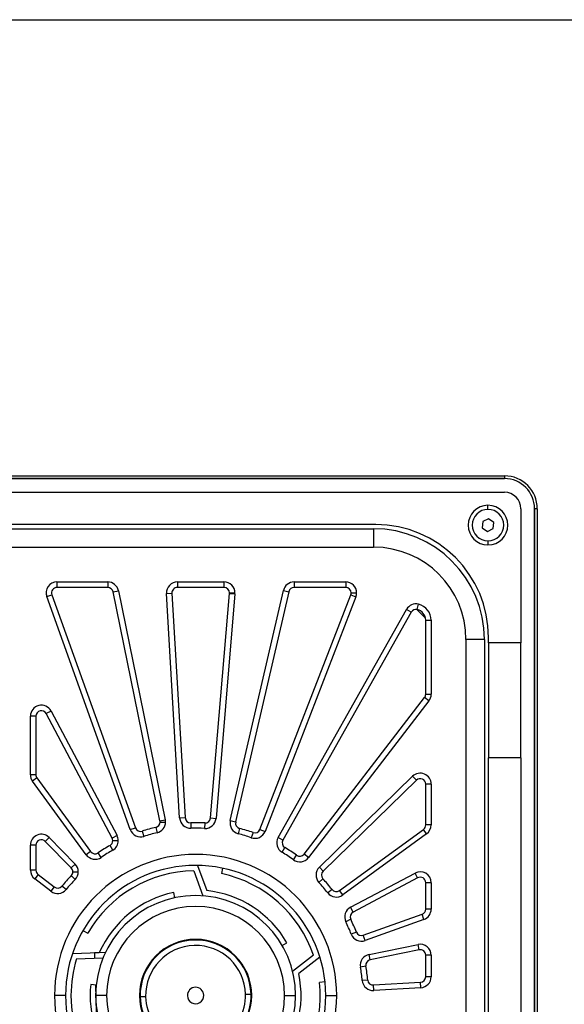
# Model space of a CAD drawing. Header units: millimetres. Extents: x 8 to 415, y 1 to 292.
# Tile 7 of 9: x 95 to 135, y 220 to 292. Entities that reach past the tile are written whole.
import ezdxf

# ---------------------------------------------------------------- set-up
doc = ezdxf.new("R2010")
doc.units = ezdxf.units.MM

msp = doc.modelspace()

# ---------------------------------------------------------------- linework, layer by layer
at = {"color": 7, "linetype": 'Continuous', "lineweight": 25}
for p, q in [((20, 292), (415, 292)), ((74.5898, 258.6862), (130.3898, 258.6862)), ((74.5898, 258.4862), (130.3898, 258.4862)), ((130.3898, 258.4862), (74.5898, 258.4862)), ((130.3898, 258.6862), (130.3898, 258.4862)), ((74.5898, 257.4862), (130.3898, 257.4862)), ((129.1898, 256.2362), (129.1898, 256.5362)), ((131.5898, 256.2862), (131.5898, 246.4862)), ((132.7898, 256.2862), (132.5898, 256.2862)), ((132.5898, 256.2862), (132.5898, 168.4862)), ((132.5898, 168.4862), (132.5898, 256.2862)), ((132.7898, 256.2862), (132.7898, 168.4862)), ((128.8062, 255.3434), (128.7753, 254.8825)), ((129.2207, 255.547), (128.8062, 255.3434)), ((129.6044, 255.2899), (129.2207, 255.547)), ((129.5735, 254.829), (129.6044, 255.2899)), ((83.8398, 254.8262), (120.8398, 254.8262)), ((120.9898, 255.1262), (83.9898, 255.1262)), ((120.8398, 254.8262), (120.8398, 253.4762)), ((128.7753, 254.8825), (129.1589, 254.6254)), ((129.1589, 254.6254), (129.5735, 254.829)), ((129.1898, 253.9362), (129.1898, 253.6362)), ((83.8398, 253.4762), (120.8398, 253.4762)), ((97.7165, 250.9362), (97.7165, 250.5362)), ((97.7165, 250.9362), (101.4204, 250.9362)), ((101.4204, 250.5362), (97.7165, 250.5362)), ((101.4204, 250.9362), (101.4204, 250.5362)), ((101.8123, 250.2163), (102.2042, 250.2965)), ((102.2042, 250.2965), (105.6256, 233.563)), ((106.5074, 250.9362), (106.5074, 250.5362)), ((106.5074, 250.9362), (109.9114, 250.9362)), ((109.9114, 250.5362), (106.5074, 250.5362)), ((109.9114, 250.9362), (109.9114, 250.5362)), ((110.3746, 233.5035), (114.2529, 250.316)), ((114.2529, 250.316), (114.6427, 250.2261)), ((115.0325, 250.9362), (118.7978, 250.9362)), ((115.0325, 250.9362), (115.0325, 250.5362)), ((118.7978, 250.5362), (115.0325, 250.5362)), ((118.7978, 250.9362), (118.7978, 250.5362)), ((96.9635, 249.866), (97.34, 250.0011)), ((103.0697, 232.8471), (96.9635, 249.866)), ((97.34, 250.0011), (103.4462, 232.9822)), ((105.2337, 233.4828), (101.8123, 250.2163)), ((105.7088, 250.0891), (106.1081, 250.1127)), ((106.6749, 233.7004), (105.7088, 250.0891)), ((106.1081, 250.1127), (107.0742, 233.724)), ((108.9304, 233.7007), (110.31, 250.1027)), ((110.7086, 250.0691), (109.329, 233.6672)), ((110.31, 250.1027), (110.7086, 250.0691)), ((110.3114, 250.1362), (110.7114, 250.1362)), ((114.6427, 250.2261), (110.7643, 233.4136)), ((112.5387, 232.8684), (119.1708, 249.9917)), ((119.5438, 249.8473), (112.9117, 232.7239)), ((119.1708, 249.9917), (119.5438, 249.8473)), ((119.1978, 250.1362), (119.5978, 250.1362)), ((113.8688, 232.2722), (123.2349, 248.9259)), ((123.5836, 248.7298), (123.2349, 248.9259)), ((124.627, 248.2872), (123.9838, 248.9304)), ((124.0246, 248.9229), (124.117, 249.3121)), ((123.5836, 248.7298), (114.2175, 232.0761)), ((124.6398, 242.7383), (124.6398, 248.1445)), ((124.6398, 248.1445), (125.0398, 248.1445)), ((125.0398, 248.1445), (125.0398, 242.7383)), ((127.5798, 246.7362), (127.5798, 177.7362)), ((128.9298, 246.7362), (127.5798, 246.7362)), ((128.9298, 246.7362), (128.9298, 177.7362)), ((129.2298, 246.4862), (129.2298, 246.8862)), ((131.5898, 246.4862), (129.2298, 246.4862)), ((129.2298, 246.4862), (129.2298, 238.0862)), ((131.5898, 238.0862), (131.5898, 246.4862)), ((115.7664, 231.0531), (124.557, 242.4946)), ((124.8742, 242.2509), (124.557, 242.4946)), ((124.6398, 242.7383), (125.0398, 242.7383)), ((124.8742, 242.2509), (116.0836, 230.8094)), ((95.7775, 236.8591), (95.7775, 241.1356)), ((96.1775, 241.1356), (95.7775, 241.1356)), ((96.1775, 241.1356), (96.1775, 236.8591)), ((97.2844, 241.5102), (96.931, 241.3229)), ((101.7481, 232.2323), (96.931, 241.3229)), ((97.2844, 241.5102), (102.1015, 232.4195)), ((129.2298, 186.6862), (129.2298, 238.0862)), ((131.5898, 238.0862), (129.2298, 238.0862)), ((131.5898, 238.0862), (131.5898, 186.6862)), ((96.1775, 236.8591), (95.7775, 236.8591)), ((96.2543, 236.6234), (95.9311, 236.3877)), ((96.2543, 236.6234), (100.174, 231.2483)), ((116.8747, 230.1064), (123.6813, 236.7446)), ((123.9606, 236.4583), (123.6813, 236.7446)), ((99.8508, 231.0126), (95.9311, 236.3877)), ((123.9606, 236.4583), (117.154, 229.82)), ((125.0398, 236.1719), (124.6398, 236.1719)), ((124.6398, 233.1907), (124.6398, 236.1719)), ((125.0398, 236.1719), (125.0398, 233.1907)), ((106.6749, 233.7004), (107.0742, 233.724)), ((104.9339, 233.0135), (105.026, 232.6242)), ((105.2337, 233.4828), (105.6256, 233.563)), ((105.2418, 233.4027), (105.6418, 233.4027)), ((107.4848, 233.3477), (107.496, 232.9478)), ((108.5105, 233.3348), (108.4892, 232.9354)), ((108.9304, 233.7007), (109.329, 233.6672)), ((110.3746, 233.5035), (110.7643, 233.4136)), ((125.0398, 233.1907), (124.6398, 233.1907)), ((97.1502, 232.2697), (96.8639, 231.9905)), ((97.1502, 232.2697), (99.0424, 230.3296)), ((102.1015, 232.4195), (101.7481, 232.2323)), ((103.0697, 232.8471), (103.4462, 232.9822)), ((103.9461, 232.7368), (104.0696, 232.3563)), ((111.0522, 232.9369), (110.9504, 232.55)), ((112.0328, 232.6356), (111.8999, 232.2583)), ((112.5387, 232.8684), (112.9117, 232.7239)), ((114.2175, 232.0761), (113.8688, 232.2722)), ((118.3519, 228.402), (124.4755, 232.8675)), ((124.7112, 232.5444), (118.5876, 228.0788)), ((124.7112, 232.5444), (124.4755, 232.8675)), ((95.7775, 229.8936), (95.7775, 231.7112)), ((96.1775, 231.7112), (95.7775, 231.7112)), ((96.1775, 231.7112), (96.1775, 229.8936)), ((98.756, 230.0503), (96.8639, 231.9905)), ((101.7908, 231.3499), (101.5927, 231.6974)), ((101.7946, 232.045), (102.1946, 232.045)), ((100.174, 231.2483), (99.8508, 231.0126)), ((100.9485, 230.8234), (100.7229, 231.1537)), ((114.1527, 231.1952), (114.3594, 231.5376)), ((114.9815, 230.6477), (115.2154, 230.9723)), ((116.0836, 230.8094), (115.7664, 231.0531)), ((99.0424, 230.3296), (98.756, 230.0503)), ((107.9803, 230.2352), (108.6506, 228.3934)), ((96.1775, 229.8936), (95.7775, 229.8936)), ((96.3338, 229.5764), (96.0901, 229.2592)), ((96.3338, 229.5764), (97.523, 228.6628)), ((99.0456, 229.2158), (98.7576, 229.4934)), ((98.8697, 229.7711), (99.2697, 229.7711)), ((107.7002, 229.8351), (108.3617, 228.0175)), ((109.815, 230.0286), (109.7318, 229.6373)), ((117.154, 229.82), (116.8747, 230.1064)), ((119.1486, 227.1814), (123.8653, 229.6807)), ((124.0525, 229.3273), (123.8653, 229.6807)), ((97.2793, 228.3456), (96.0901, 229.2592)), ((98.3858, 228.4733), (98.0762, 228.7266)), ((117.1384, 229.2633), (116.8436, 228.9929)), ((124.0525, 229.3273), (119.3359, 226.8279)), ((125.0398, 228.9739), (124.6398, 228.9739)), ((124.6398, 227.0453), (124.6398, 228.9739)), ((125.0398, 228.9739), (125.0398, 227.0453)), ((97.523, 228.6628), (97.2793, 228.3456)), ((106.3221, 227.8767), (106.2389, 228.2679)), ((117.8005, 228.4797), (117.4847, 228.2342)), ((118.5876, 228.0788), (118.3519, 228.402)), ((119.3359, 226.8279), (119.1486, 227.1814)), ((120.0858, 225.1299), (124.3749, 226.6687)), ((124.51, 226.2922), (124.3749, 226.6687)), ((125.0398, 227.0453), (124.6398, 227.0453)), ((119.1641, 226.2982), (118.8051, 226.1218)), ((124.51, 226.2922), (120.2209, 224.7534)), ((99.6126, 225.4862), (99.959, 225.2862)), ((119.5786, 225.3598), (119.2064, 225.2132)), ((120.2209, 224.7534), (120.0858, 225.1299)), ((114.1618, 224.3862), (114.5082, 224.5862)), ((120.5063, 223.7343), (124.0796, 224.4649)), ((124.1597, 224.073), (124.0796, 224.4649)), ((98.8492, 223.8051), (100.8079, 223.8735)), ((101.2451, 223.8667), (100.4569, 223.8463)), ((100.4569, 223.8463), (100.4669, 223.4613)), ((116.4503, 223.6807), (114.9261, 222.4899)), ((120.5865, 223.3424), (120.5063, 223.7343)), ((124.1597, 224.073), (120.5865, 223.3424)), ((125.0398, 223.6811), (124.6398, 223.6811)), ((124.6398, 222.1037), (124.6398, 223.6811)), ((125.0398, 223.6811), (125.0398, 222.1037)), ((99.1431, 223.4151), (101.0762, 223.4826)), ((116.9173, 223.538), (115.3728, 222.3313)), ((120.2724, 222.8824), (119.8783, 222.8144)), ((100.5798, 221.4993), (100.182, 221.5411)), ((100.5175, 221.5058), (100.6056, 218.0987)), ((117.2878, 221.7292), (116.89, 221.6874)), ((120.4057, 221.8653), (120.0073, 221.8295)), ((120.8276, 221.5018), (124.2634, 221.7043)), ((120.8512, 221.1025), (120.8276, 221.5018)), ((124.2869, 221.305), (124.2634, 221.7043)), ((125.0398, 222.1037), (124.6398, 222.1037)), ((111.4886, 220.8306), (111.8885, 220.8409)), ((124.2869, 221.305), (120.8512, 221.1025)), ((98.3398, 220.7362), (97.5398, 220.7362)), ((101.3398, 220.7362), (100.5398, 220.7362)), ((104.1911, 220.6418), (103.7912, 220.6315)), ((114.3398, 220.7362), (115.1398, 220.7362)), ((117.3398, 220.7362), (118.1398, 220.7362))]:
    msp.add_line(p, q, dxfattribs=at)
for centre, radius, start, end in [((130.3898, 256.2862), 2.4, 0, 90), ((130.3898, 256.2862), 2.2, 0, 90), ((130.3898, 256.2862), 2.2, 0, 90), ((130.3898, 256.2862), 1.2, 0, 90), ((129.1898, 255.0862), 1.45, 0, 180), ((129.1898, 255.0862), 1.15, 90, 270), ((129.1898, 255.0862), 1.15, 270, 90), ((120.8398, 246.7362), 8.09, 0, 90), ((120.9898, 246.8862), 8.24, 0, 90), ((129.1898, 255.0862), 1.45, 180, 0), ((120.8398, 246.7362), 6.74, 0, 90), ((97.7165, 250.1362), 0.8, 90, 199.737255), ((97.7165, 250.1362), 0.4, 90, 199.737255), ((101.4204, 250.1362), 0.8, 11.555436, 90), ((101.4204, 250.1362), 0.4, 11.555436, 90), ((106.5074, 250.1362), 0.8, 90, 183.373618), ((106.5074, 250.1362), 0.4, 90, 183.373618), ((109.9114, 250.1362), 0.8, 0, 90), ((109.9114, 250.1362), 0.4, 0, 90), ((115.0325, 250.1362), 0.8, 90, 167.009982), ((115.0325, 250.1362), 0.4, 90, 167.009982), ((118.7978, 250.1362), 0.8, 0, 90), ((118.7978, 250.1362), 0.4, 0, 90), ((109.9114, 250.1362), 0.4, 355.1918, 0), ((109.9114, 250.1362), 0.8, 355.1918, 0), ((118.7978, 250.1362), 0.4, 338.828164, 0), ((118.7978, 250.1362), 0.8, 338.828164, 0), ((123.9322, 248.5337), 0.8, 76.643917, 150.646346), ((123.9322, 248.5337), 0.4, 76.643917, 150.646346), ((123.8398, 248.1445), 0.8, 0, 76.643917), ((123.8398, 248.1445), 1.2, 0, 76.643917), ((124.2398, 242.7383), 0.4, 322.464527, 0), ((124.2398, 242.7383), 0.8, 322.464527, 0), ((96.5775, 241.1356), 0.8, 27.919073, 180), ((96.5775, 241.1356), 0.4, 27.919073, 180), ((96.5775, 236.8591), 0.8, 180, 216.100891), ((96.5775, 236.8591), 0.4, 180, 216.100891), ((124.2398, 236.1719), 0.8, 0, 134.282709), ((124.2398, 236.1719), 0.4, 0, 134.282709), ((107.4735, 233.7475), 0.4, 183.373618, 271.612626), ((107.8398, 220.7362), 12.6165, 103.316429, 107.976262), ((104.8418, 233.4027), 0.4, 283.316429, 0), ((104.8418, 233.4027), 0.8, 283.316429, 0), ((104.8418, 233.4027), 0.4, 0, 11.555436), ((104.8418, 233.4027), 0.8, 0, 11.555436), ((107.4735, 233.7475), 0.8, 183.373618, 271.612626), ((107.8398, 220.7362), 12.6165, 86.952793, 91.612626), ((108.5318, 233.7343), 0.8, 266.952793, 355.1918), ((108.5318, 233.7343), 0.4, 266.952793, 355.1918), ((111.1541, 233.3237), 0.8, 167.009982, 255.248989), ((111.1541, 233.3237), 0.4, 167.009982, 255.248989), ((124.2398, 233.1907), 0.4, 306.100891, 0), ((124.2398, 233.1907), 0.8, 306.100891, 0), ((96.5775, 231.7112), 0.8, 44.282709, 180), ((101.3946, 232.045), 0.8, 0, 27.919073), ((103.8227, 233.1173), 0.8, 199.737255, 287.976262), ((103.8227, 233.1173), 0.4, 199.737255, 287.976262), ((107.8398, 220.7362), 12.2165, 103.316429, 107.976262), ((107.8398, 220.7362), 12.2165, 86.952793, 91.612626), ((107.8398, 220.7362), 12.2165, 70.589156, 75.248989), ((107.8398, 220.7362), 12.6165, 70.589156, 75.248989), ((112.1657, 233.0128), 0.8, 250.589156, 338.828164), ((112.1657, 233.0128), 0.4, 250.589156, 338.828164), ((114.5661, 231.8801), 0.8, 150.646346, 238.885353), ((96.5775, 231.7112), 0.4, 44.282709, 180), ((107.8398, 220.7362), 12.6165, 119.680065, 124.339899), ((101.3946, 232.045), 0.4, 299.680065, 0), ((101.3946, 232.045), 0.4, 0, 27.919073), ((101.3946, 232.045), 0.8, 299.680065, 0), ((114.5661, 231.8801), 0.4, 150.646346, 238.885353), ((107.8398, 220.7362), 10.3, 0, 180), ((100.4972, 231.484), 0.8, 216.100891, 304.339899), ((100.4972, 231.484), 0.4, 216.100891, 304.339899), ((107.8398, 220.7362), 12.2165, 119.680065, 124.339899), ((107.8398, 220.7362), 12.2165, 54.22552, 58.885353), ((107.8398, 220.7362), 12.6165, 54.22552, 58.885353), ((115.4492, 231.2968), 0.4, 234.22552, 322.464527), ((107.8398, 220.7362), 9.5, 0, 180), ((98.4697, 229.7711), 0.8, 0, 44.282709), ((115.4492, 231.2968), 0.8, 234.22552, 322.464527), ((96.5775, 229.8936), 0.8, 180, 232.464527), ((96.5775, 229.8936), 0.4, 180, 232.464527), ((107.8398, 220.7362), 12.6165, 136.043702, 140.703535), ((98.4697, 229.7711), 0.4, 0, 44.282709), ((98.4697, 229.7711), 0.4, 316.043702, 0), ((98.4697, 229.7711), 0.8, 316.043702, 0), ((107.8398, 220.7362), 9.1, 90.879314, 150), ((107.8398, 220.7362), 9.1, 18.879314, 78), ((117.4333, 229.5336), 0.8, 134.282709, 222.521717), ((117.4333, 229.5336), 0.4, 134.282709, 222.521717), ((124.2398, 228.9739), 0.8, 0, 117.919073), ((97.7667, 228.98), 0.4, 232.464527, 320.703535), ((107.8398, 220.7362), 12.2165, 136.043702, 140.703535), ((107.8398, 220.7362), 12.2165, 37.861884, 42.521717), ((107.8398, 220.7362), 12.6165, 37.861884, 42.521717), ((124.2398, 228.9739), 0.4, 0, 117.919073), ((97.7667, 228.98), 0.8, 232.464527, 320.703535), ((107.8398, 220.7362), 7.3, 0, 180), ((107.8398, 220.7362), 7.7, 102, 155.955869), ((107.8398, 220.7362), 7.7, 30, 83.955869), ((118.1162, 228.7252), 0.8, 217.861884, 306.100891), ((118.1162, 228.7252), 0.4, 217.861884, 306.100891), ((107.8398, 220.7362), 6.5, 0, 180), ((119.5232, 226.4745), 0.8, 117.919073, 206.15808), ((119.5232, 226.4745), 0.4, 117.919073, 206.15808), ((124.2398, 227.0453), 0.4, 289.737255, 0), ((124.2398, 227.0453), 0.8, 289.737255, 0), ((107.8398, 220.7362), 12.2165, 21.498247, 26.15808), ((107.8398, 220.7362), 12.6165, 21.498247, 26.15808), ((119.9507, 225.5064), 0.8, 201.498247, 289.737255), ((119.9507, 225.5064), 0.4, 201.498247, 289.737255), ((107.8398, 220.7362), 4.1, 0, 180), ((107.8398, 220.7362), 4.05, 1.481889, 181.481889), ((107.8398, 220.7362), 3.65, 1.481889, 181.481889), ((124.2398, 223.6811), 0.8, 0, 101.555436), ((120.6666, 222.9505), 0.8, 101.555436, 189.794444), ((124.2398, 223.6811), 0.4, 0, 101.555436), ((107.8398, 220.7362), 9.1, 162.879314, 180), ((120.6666, 222.9505), 0.4, 101.555436, 189.794444), ((107.8398, 220.7362), 7.7, 318, 11.955869), ((107.8398, 220.7362), 12.2165, 5.134611, 9.794444), ((107.8398, 220.7362), 12.6165, 5.134611, 9.794444), ((107.8398, 220.7362), 7.7, 174, 180), ((107.8398, 220.7362), 9.1, 306.879314, 6), ((120.8041, 221.9011), 0.8, 185.134611, 273.373618), ((120.8041, 221.9011), 0.4, 185.134611, 273.373618), ((124.2398, 222.1037), 0.4, 273.373618, 0), ((124.2398, 222.1037), 0.8, 273.373618, 0), ((107.8398, 220.7362), 4.05, 181.481889, 1.481889), ((107.8398, 220.7362), 3.65, 181.481889, 1.481889), ((107.8398, 220.7362), 0.6, 1.481889, 181.481889), ((107.8398, 220.7362), 10.3, 180, 0), ((107.8398, 220.7362), 9.5, 180, 0), ((107.8398, 220.7362), 9.1, 180, 222), ((107.8398, 220.7362), 7.7, 180, 227.955869), ((107.8398, 220.7362), 7.3, 180, 0), ((107.8398, 220.7362), 6.5, 180, 0), ((107.8398, 220.7362), 4.1, 180, 0), ((107.8398, 220.7362), 0.6, 181.481889, 1.481889)]:
    msp.add_arc(centre, radius, start, end, dxfattribs=at)

doc.saveas('drawing.dxf')
